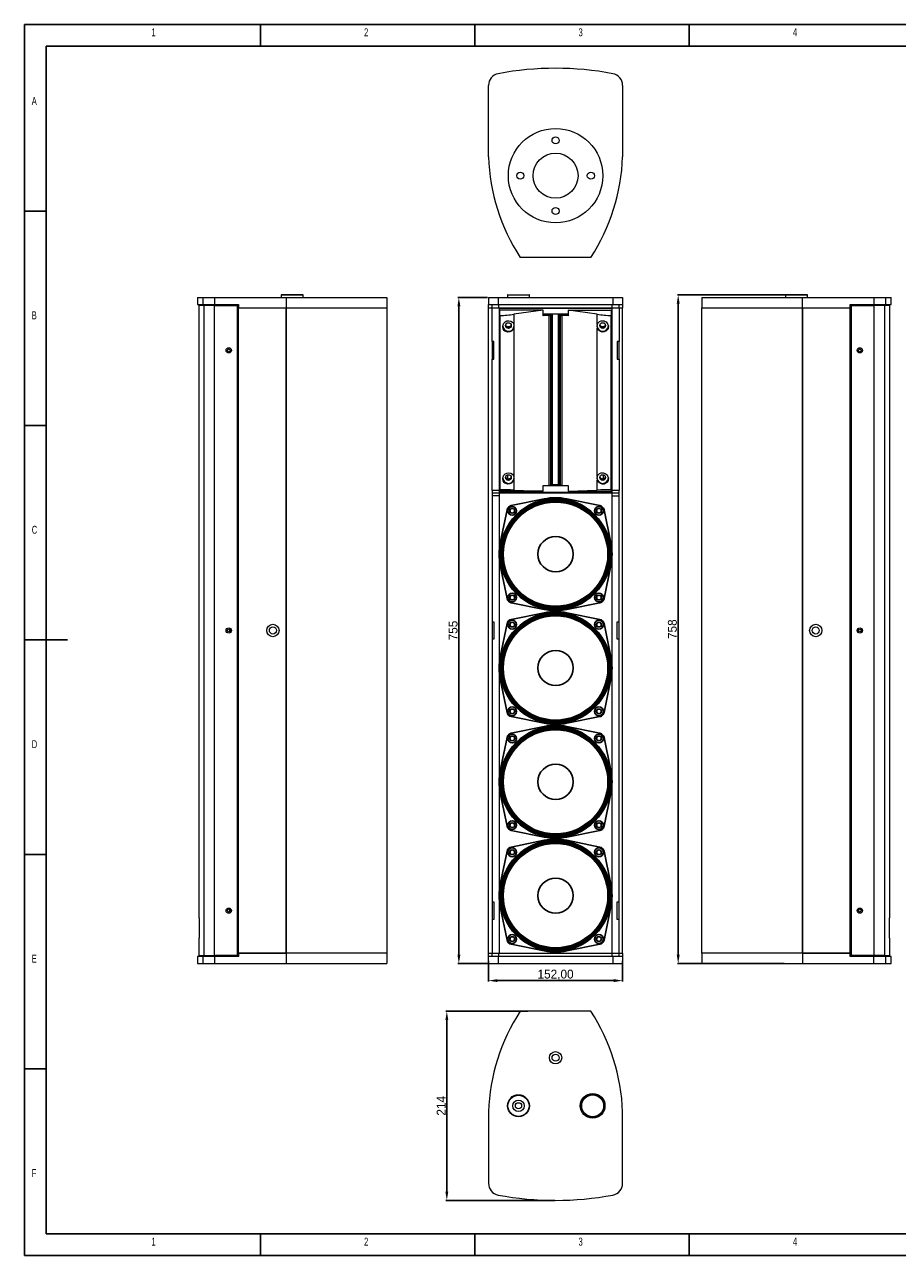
# Model space of a CAD drawing. Header units: millimetres. Extents: x -590 to 1403, y 269 to 1664.
# Tile 1 of 2: x -590 to 399, y 269 to 1664. Entities that reach past the tile are written whole.
import ezdxf

# ---------------------------------------------------------------- set-up
doc = ezdxf.new("R2010")
doc.units = ezdxf.units.MM
doc.header["$PDSIZE"] = -1
doc.styles.add('SLDTEXTSTYLE0', font='TXT', dxfattribs={"width": 0.6875})
doc.dimstyles.new('ISO-25', dxfattribs={"dimtxt": 2.5, "dimasz": 2.5, "dimexe": 1.25, "dimexo": 0.625, "dimtad": 1, "dimtxsty": 'Standard', "dimcen": 2.5, "dimadec": 0, "dimazin": 0, "dimtfac": 1, "dimtmove": 0, "dimatfit": 3, "dimfxl": 0, "dimarcsym": 0})

# ---------------------------------------------------------------- blocks, each defined once
blk = doc.blocks.new('*D117')
at = {"color": 0, "lineweight": -2}
for p, q in [((-19.4, 546.1), (-112.3, 546.1)), ((-111.3, 536.1), (-111.3, 341.8)), ((10.9, 331.8), (-112.3, 331.8))]:
    blk.add_line(p, q, dxfattribs=at)
at = {"color": 0}
for points in [[(-113, 536.1), (-109.7, 536.1), (-111.3, 546.1)], [(-113, 341.8), (-109.7, 341.8), (-111.3, 331.8)]]:
    blk.add_solid(points, dxfattribs=at)
at = {"layer": 'Defpoints', "color": 0}
for p in [(-18.4, 546.1), (-111.3, 331.8), (11.9, 331.8)]:
    blk.add_point(p, dxfattribs=at)
at = {"color": 0, "insert": (-117.8, 439), "char_height": 10, "attachment_point": 5, "rotation": 90}
blk.add_mtext('214', dxfattribs=at)
blk = doc.blocks.new('*D118')
at = {"color": 0, "lineweight": -2}
for p, q in [((283.9, 1358.1), (149.9, 1358.1)), ((150.9, 1348.1), (150.9, 610.1)), ((270.9, 600.1), (149.9, 600.1))]:
    blk.add_line(p, q, dxfattribs=at)
at = {"color": 0}
for points in [[(149.2, 1348.1), (152.5, 1348.1), (150.9, 1358.1)], [(149.2, 610.1), (152.5, 610.1), (150.9, 600.1)]]:
    blk.add_solid(points, dxfattribs=at)
at = {"layer": 'Defpoints', "color": 0}
for p in [(284.9, 1358.1), (150.9, 600.1), (271.9, 600.1)]:
    blk.add_point(p, dxfattribs=at)
at = {"color": 0, "insert": (144.3, 979.1), "char_height": 10, "attachment_point": 5, "rotation": 90}
blk.add_mtext('758', dxfattribs=at)
blk = doc.blocks.new('*D120')
at = {"color": 0, "lineweight": -2}
for p, q in [((-65.1, 1355.1), (-98.7, 1355.1)), ((-97.7, 1345.1), (-97.7, 610.1)), ((-65.1, 600.1), (-98.7, 600.1))]:
    blk.add_line(p, q, dxfattribs=at)
at = {"color": 0}
for points in [[(-99.3, 1345.1), (-96, 1345.1), (-97.7, 1355.1)], [(-99.3, 610.1), (-96, 610.1), (-97.7, 600.1)]]:
    blk.add_solid(points, dxfattribs=at)
at = {"layer": 'Defpoints', "color": 0}
for p in [(-64.1, 1355.1), (-97.7, 600.1), (-64.1, 600.1)]:
    blk.add_point(p, dxfattribs=at)
at = {"color": 0, "insert": (-104.2, 977.6), "char_height": 10, "attachment_point": 5, "rotation": 90}
blk.add_mtext('755', dxfattribs=at)
blk = doc.blocks.new('*D121')
at = {"color": 0, "lineweight": -2}
for p, q in [((-64.1, 603.1), (-64.1, 579.8)), ((87.9, 603.1), (87.9, 579.8)), ((-54.1, 580.8), (77.9, 580.8))]:
    blk.add_line(p, q, dxfattribs=at)
at = {"color": 0}
for points in [[(-54.1, 582.5), (-54.1, 579.2), (-64.1, 580.8)], [(77.9, 582.5), (77.9, 579.2), (87.9, 580.8)]]:
    blk.add_solid(points, dxfattribs=at)
at = {"layer": 'Defpoints', "color": 0}
for p in [(-64.1, 604.1), (87.9, 604.1), (87.9, 580.8)]:
    blk.add_point(p, dxfattribs=at)
at = {"color": 0, "insert": (11.9, 587.3), "char_height": 10, "attachment_point": 5}
blk.add_mtext('152,00', dxfattribs=at)
blk = doc.blocks.new('1111')
at = {"color": 7, "linetype": 'Continuous'}
for p, q in [((2115.4, 777.9), (2115.4, -657.1)), ((4165.4, 777.9), (2115.4, 777.9)), ((2390.4, 752.9), (2390.4, 777.9)), ((2640.4, 777.9), (2640.4, 752.9)), ((2890.4, 752.9), (2890.4, 777.9)), ((2140.4, 752.9), (2140.4, -632.1)), ((4140.4, 752.9), (2140.4, 752.9)), ((2140.4, 560.4), (2115.4, 560.4)), ((2115.4, 310.4), (2140.4, 310.4)), ((2115.4, 60.4), (2165.4, 60.4)), ((2115.4, -189.6), (2140.4, -189.6)), ((2140.4, -439.6), (2115.4, -439.6)), ((2140.4, -632.1), (3229.4, -632.1)), ((2390.4, -657.1), (2390.4, -632.1)), ((2640.4, -632.1), (2640.4, -657.1)), ((2890.4, -657.1), (2890.4, -632.1)), ((2115.4, -657.1), (4165.4, -657.1))]:
    blk.add_line(p, q, dxfattribs=at)
at = {"color": 7, "char_height": 9.26, "attachment_point": 1, "style": 'SLDTEXTSTYLE0'}
for s, insert in [('1', (2263.3, 773.5)), ('2', (2511.2, 773.5)), ('3', (2761.2, 773.5)), ('4', (3011.2, 773.5)), ('A', (2123.7, 693.5)), ('B', (2123.7, 443.5)), ('C', (2123.7, 193.5)), ('D', (2123.7, -56.5)), ('E', (2123.7, -306.5)), ('F', (2123.7, -556.5)), ('1', (2263.3, -636.5)), ('2', (2511.2, -636.5)), ('3', (2761.2, -636.5)), ('4', (3011.2, -636.5))]:
    blk.add_mtext(s, dxfattribs=dict(at, insert=insert))

msp = doc.modelspace()

# ---------------------------------------------------------------- linework, layer by layer
at = {"color": 7, "linetype": 'Continuous', "lineweight": 15}
for p, q in [((-64.11, 1514.397), (-64.11, 1595.397)), ((87.89, 1595.397), (87.89, 1514.397)), ((51.89, 1400.397), (-28.11, 1400.397)), ((-393.82, 1355.128), (-393.82, 1347.128)), ((-393.82, 1355.128), (-387.73, 1355.128)), ((-387.73, 1355.128), (-374.465, 1355.128)), ((-387.73, 1355.128), (-387.73, 1347.128)), ((-374.465, 1355.128), (-293.465, 1355.128)), ((-374.465, 1355.128), (-374.465, 1347.128)), ((-299.142, 1357.628), (-299.142, 1355.128)), ((-274.142, 1357.628), (-299.142, 1357.628)), ((-293.465, 1355.128), (-293.465, 1343.128)), ((-293.465, 1355.128), (-179.465, 1355.128)), ((-274.142, 1355.128), (-274.142, 1357.628)), ((-179.465, 1355.128), (-179.465, 1343.128)), ((177.731, 1355.128), (291.731, 1355.128)), ((177.731, 1355.128), (177.731, 1343.128)), ((272.408, 1357.628), (272.408, 1355.128)), ((284.908, 1357.628), (272.408, 1357.628)), ((296.908, 1358.128), (272.908, 1358.128)), ((297.408, 1357.628), (284.908, 1357.628)), ((291.731, 1343.128), (291.731, 1355.128)), ((291.731, 1355.128), (372.731, 1355.128)), ((297.408, 1355.128), (297.408, 1357.628)), ((372.731, 1355.128), (372.731, 1347.128)), ((372.731, 1355.128), (385.996, 1355.128)), ((385.996, 1355.128), (392.086, 1355.128)), ((385.996, 1355.128), (385.996, 1347.128)), ((392.086, 1347.128), (392.086, 1355.128)), ((-393.82, 1347.128), (-387.73, 1347.128)), ((-392.32, 1346.128), (-392.32, 651.878)), ((-386.256, 1346.128), (-392.32, 1346.128)), ((-389.82, 1347.128), (-389.82, 1346.128)), ((-387.73, 1347.128), (-374.465, 1347.128)), ((-386.256, 609.128), (-386.256, 1346.128)), ((-374.465, 1346.128), (-386.256, 1346.128)), ((-383.799, 1346.128), (-383.799, 1347.128)), ((-374.465, 1347.128), (-347.465, 1347.128)), ((-374.465, 1346.128), (-374.465, 1347.128)), ((-374.465, 609.128), (-374.465, 1346.128)), ((-374.465, 1346.128), (-348.465, 1346.128)), ((-348.465, 609.128), (-348.465, 1346.128)), ((-348.465, 1343.128), (-347.465, 1343.128)), ((-348.465, 1343.128), (-347.465, 1343.128)), ((-347.465, 1347.128), (-347.465, 1343.128)), ((-347.465, 612.128), (-347.465, 1343.128)), ((-347.465, 1343.128), (-293.465, 1343.128)), ((-347.465, 1343.128), (-293.465, 1343.128)), ((-293.465, 1343.128), (-293.465, 612.128)), ((-293.465, 1343.128), (-179.465, 1343.128)), ((-293.465, 612.128), (-293.465, 1343.128)), ((-293.465, 1343.128), (-179.465, 1343.128)), ((-179.465, 1343.128), (-179.465, 612.128)), ((-179.465, 1343.128), (-179.465, 612.128)), ((177.731, 612.128), (177.731, 1343.128)), ((177.731, 612.128), (177.731, 1343.128)), ((177.731, 1343.128), (291.731, 1343.128)), ((177.731, 1343.128), (291.731, 1343.128)), ((291.731, 612.128), (291.731, 1343.128)), ((291.731, 1343.128), (345.731, 1343.128)), ((291.731, 1343.128), (291.731, 612.128)), ((291.731, 1343.128), (345.731, 1343.128)), ((345.731, 1347.128), (372.731, 1347.128)), ((345.731, 1343.128), (345.731, 1347.128)), ((345.731, 612.128), (345.731, 1343.128)), ((345.731, 1343.128), (346.731, 1343.128)), ((345.731, 1343.128), (346.731, 1343.128)), ((346.731, 1346.128), (372.731, 1346.128)), ((346.731, 1346.128), (346.731, 609.128)), ((372.731, 1347.128), (385.996, 1347.128)), ((372.731, 1346.128), (372.731, 1347.128)), ((372.731, 1346.128), (372.731, 609.128)), ((384.522, 1346.128), (372.731, 1346.128)), ((382.066, 1346.128), (382.066, 1347.128)), ((384.522, 1346.128), (384.522, 609.128)), ((390.586, 1346.128), (384.522, 1346.128)), ((385.996, 1347.128), (392.086, 1347.128)), ((388.086, 1346.128), (388.086, 1347.128)), ((390.586, 651.878), (390.586, 1346.128)), ((-357.465, 978.877), (-357.465, 976.379)), ((355.731, 976.379), (355.731, 978.877)), ((-357.465, 661.377), (-357.465, 658.879)), ((355.731, 658.879), (355.731, 661.377)), ((-392.32, 651.878), (-392.128, 651.878)), ((-392.128, 651.878), (-392.128, 628.878)), ((390.395, 651.878), (390.586, 651.878)), ((390.395, 628.878), (390.395, 651.878)), ((-392.32, 628.878), (-392.32, 609.128)), ((-392.128, 628.878), (-392.32, 628.878)), ((390.586, 628.878), (390.395, 628.878)), ((390.586, 609.128), (390.586, 628.878)), ((-393.82, 608.128), (-393.82, 600.128)), ((-387.73, 608.128), (-393.82, 608.128)), ((-393.82, 600.128), (-387.73, 600.128)), ((-392.32, 609.128), (-386.256, 609.128)), ((-389.82, 609.128), (-389.82, 608.128)), ((-374.465, 608.128), (-387.73, 608.128)), ((-387.73, 608.128), (-387.73, 600.128)), ((-387.73, 600.128), (-374.465, 600.128)), ((-386.256, 609.128), (-374.465, 609.128)), ((-383.799, 608.128), (-383.799, 609.128)), ((-348.465, 609.128), (-374.465, 609.128)), ((-374.465, 608.128), (-374.465, 609.128)), ((-347.465, 608.128), (-374.465, 608.128)), ((-374.465, 608.128), (-374.465, 600.128)), ((-374.465, 600.128), (-293.465, 600.128)), ((-348.465, 612.128), (-347.465, 612.128)), ((-348.465, 612.128), (-347.465, 612.128)), ((-347.465, 612.128), (-293.465, 612.128)), ((-293.465, 612.128), (-347.465, 612.128)), ((-347.465, 612.128), (-347.465, 608.128)), ((-179.465, 612.128), (-293.465, 612.128)), ((-179.465, 612.128), (-293.465, 612.128)), ((-293.465, 612.128), (-293.465, 600.128)), ((-293.465, 600.128), (-179.465, 600.128)), ((-179.465, 612.128), (-179.465, 600.128)), ((291.731, 612.128), (177.731, 612.128)), ((177.731, 612.128), (177.731, 600.128)), ((291.731, 612.128), (177.731, 612.128)), ((177.731, 600.128), (291.731, 600.128)), ((291.731, 612.128), (345.731, 612.128)), ((345.731, 612.128), (291.731, 612.128)), ((291.731, 612.128), (291.731, 600.128)), ((291.731, 600.128), (372.731, 600.128)), ((345.731, 612.128), (346.731, 612.128)), ((345.731, 612.128), (346.731, 612.128)), ((345.731, 608.128), (345.731, 612.128)), ((372.731, 608.128), (345.731, 608.128)), ((372.731, 609.128), (346.731, 609.128)), ((384.522, 609.128), (372.731, 609.128)), ((372.731, 608.128), (372.731, 609.128)), ((372.731, 600.128), (372.731, 608.128)), ((385.996, 608.128), (372.731, 608.128)), ((372.731, 600.128), (385.996, 600.128)), ((382.066, 608.128), (382.066, 609.128)), ((384.522, 609.128), (390.586, 609.128)), ((392.086, 608.128), (385.996, 608.128)), ((385.996, 608.128), (385.996, 600.128)), ((385.996, 600.128), (392.086, 600.128)), ((388.086, 608.128), (388.086, 609.128)), ((392.086, 600.128), (392.086, 608.128)), ((51.89, 546.14), (-28.11, 546.14)), ((-64.11, 432.14), (-64.11, 351.14)), ((87.89, 351.14), (87.89, 432.14))]:
    msp.add_line(p, q, dxfattribs=at)
at = {"linetype": 'Continuous', "lineweight": 15}
for p, q in [((-64.11, 1355.128), (-53.118, 1355.128)), ((-64.11, 1355.128), (-64.11, 1347.128)), ((-53.118, 1355.128), (76.897, 1355.128)), ((-53.118, 1355.128), (-53.118, 1347.128)), ((-17.61, 1357.628), (-42.61, 1357.628)), ((-42.61, 1357.628), (-42.61, 1355.128)), ((-17.61, 1355.128), (-17.61, 1357.628)), ((76.897, 1355.128), (76.897, 1347.128)), ((76.897, 1355.128), (87.89, 1355.128)), ((87.89, 1355.128), (87.89, 1347.128)), ((-64.11, 1343.128), (-64.11, 1347.128)), ((-64.11, 1347.128), (-53.118, 1347.128)), ((-64.11, 612.128), (-64.11, 1343.128)), ((-64.11, 1343.128), (-60.11, 1343.128)), ((-64.11, 1343.128), (-60.11, 1343.128)), ((-60.11, 1343.128), (-60.11, 1347.128)), ((-60.11, 1305.128), (-60.11, 1343.128)), ((-60.11, 1343.128), (-52.375, 1343.128)), ((-53.118, 1347.128), (76.897, 1347.128)), ((-52.375, 1343.128), (-52.375, 1347.128)), ((-52.375, 1343.128), (76.154, 1343.128)), ((-52.11, 1343.128), (-52.11, 1136.417)), ((75.89, 1342.605), (-52.11, 1342.605)), ((-51.51, 1308.063), (-51.51, 1340.605)), ((-2.312, 1340.605), (-51.51, 1340.605)), ((-51.51, 1340.605), (-51.509, 1334.481)), ((-2.312, 1340.605), (-35.355, 1335.951)), ((-2.312, 1334.129), (-2.312, 1340.605)), ((26.091, 1340.605), (75.29, 1340.605)), ((59.135, 1335.951), (26.091, 1340.605)), ((26.091, 1340.605), (26.091, 1334.129)), ((75.289, 1334.481), (75.29, 1340.605)), ((75.29, 1340.605), (75.29, 1308.063)), ((75.89, 1136.417), (75.89, 1343.128)), ((76.154, 1343.128), (76.154, 1347.128)), ((76.154, 1343.128), (83.89, 1343.128)), ((76.897, 1347.128), (87.89, 1347.128)), ((83.89, 1343.128), (83.89, 1347.128)), ((83.89, 1343.128), (83.89, 1305.128)), ((83.89, 1343.128), (87.89, 1343.128)), ((83.89, 1343.128), (87.89, 1343.128)), ((87.89, 1347.128), (87.89, 1343.128)), ((87.89, 612.128), (87.89, 1343.128)), ((-51.509, 1137.154), (-51.509, 1334.481)), ((-51.509, 1334.481), (-51.308, 1334.481)), ((-51.308, 1334.481), (-51.308, 1137.154)), ((-35.355, 1335.951), (-35.355, 1324.594)), ((26.091, 1336.129), (-2.312, 1336.129)), ((8.49, 1335.175), (-2.312, 1335.175)), ((4.647, 1334.478), (-2.312, 1334.129)), ((4.647, 1142.213), (4.647, 1334.478)), ((6.581, 1142.395), (6.581, 1334.661)), ((7.756, 1334.887), (7.756, 1142.622)), ((8.49, 1142.91), (8.49, 1335.175)), ((15.29, 1142.91), (15.29, 1335.175)), ((26.091, 1335.175), (15.29, 1335.175)), ((16.023, 1142.622), (16.023, 1334.887)), ((17.198, 1334.661), (17.198, 1142.395)), ((19.133, 1334.478), (19.133, 1142.213)), ((26.091, 1334.129), (19.133, 1334.478)), ((59.135, 1324.594), (59.135, 1335.951)), ((75.088, 1137.154), (75.088, 1334.481)), ((75.088, 1334.481), (75.289, 1334.481)), ((75.289, 1334.481), (75.289, 1137.154)), ((-35.355, 1320.43), (-35.355, 1152.252)), ((59.135, 1152.252), (59.135, 1320.43)), ((-60.11, 1305.128), (-60.11, 1285.128)), ((-58.11, 1305.128), (-60.11, 1305.128)), ((-58.11, 1285.128), (-58.11, 1305.128)), ((-51.51, 1308.063), (-51.51, 1307.628)), ((-51.51, 1306.081), (-51.51, 1307.628)), ((-51.51, 1306.081), (-51.51, 1305.819)), ((-51.51, 1305.819), (-51.51, 1302.941)), ((-51.51, 1302.941), (-51.51, 1171.309)), ((75.289, 1307.628), (75.29, 1308.063)), ((75.289, 1307.628), (75.289, 1306.081)), ((75.289, 1305.819), (75.289, 1306.081)), ((75.289, 1302.941), (75.289, 1305.819)), ((75.289, 1171.309), (75.289, 1302.941)), ((81.89, 1305.128), (81.89, 1285.128)), ((83.89, 1305.128), (81.89, 1305.128)), ((83.89, 1285.128), (83.89, 1305.128)), ((-60.11, 1136.417), (-60.11, 1285.128)), ((-60.11, 1285.128), (-58.11, 1285.128)), ((81.89, 1285.128), (83.89, 1285.128)), ((83.89, 1285.128), (83.89, 1136.417)), ((-51.51, 1171.309), (-51.51, 1168.779)), ((-51.51, 1167.494), (-51.51, 1169.041)), ((-51.51, 1168.779), (-51.51, 1169.041)), ((-51.51, 1135.389), (-51.51, 1167.93)), ((-51.51, 1167.93), (-51.51, 1167.93)), ((-51.51, 1167.494), (-51.51, 1167.93)), ((75.289, 1168.779), (75.289, 1171.309)), ((75.289, 1169.041), (75.289, 1167.494)), ((75.289, 1169.041), (75.289, 1168.779)), ((75.289, 1167.93), (75.29, 1167.93)), ((75.29, 1167.93), (75.289, 1167.494)), ((75.29, 1167.93), (75.29, 1135.389)), ((-42.464, 1153.962), (-42.464, 1149.744)), ((-35.355, 1148.088), (-35.355, 1136.73)), ((59.135, 1136.73), (59.135, 1148.088)), ((66.244, 1149.744), (66.244, 1153.962)), ((-60.11, 1136.417), (-60.11, 1133.417)), ((-52.11, 1136.417), (-60.11, 1136.417)), ((-60.11, 1133.417), (-60.11, 1130.417)), ((-52.11, 1133.417), (-60.11, 1133.417)), ((-60.11, 1130.417), (-60.11, 987.628)), ((-52.11, 1130.417), (-60.11, 1130.417)), ((-52.11, 1136.417), (-52.11, 1133.417)), ((-52.11, 1134.4), (75.89, 1134.4)), ((75.89, 1133.417), (-52.11, 1133.417)), ((-52.11, 1133.417), (-52.11, 1130.417)), ((-52.11, 1130.417), (-52.11, 612.128)), ((-51.509, 1137.154), (-51.51, 1135.389)), ((-2.312, 1135.389), (-51.51, 1135.389)), ((-51.308, 1137.154), (-51.509, 1137.154)), ((-35.355, 1136.73), (-2.312, 1135.389)), ((-2.312, 1141.864), (4.647, 1142.213)), ((-2.312, 1135.389), (-2.312, 1141.864)), ((-2.16, 1141.871), (25.939, 1141.871)), ((8.49, 1142.917), (15.29, 1142.917)), ((19.133, 1142.213), (26.091, 1141.864)), ((26.091, 1141.864), (26.091, 1135.389)), ((26.091, 1135.389), (59.135, 1136.73)), ((26.091, 1135.389), (75.29, 1135.389)), ((75.289, 1137.154), (75.088, 1137.154)), ((75.29, 1135.389), (75.289, 1137.154)), ((75.89, 1133.417), (75.89, 1136.417)), ((83.89, 1136.417), (75.89, 1136.417)), ((75.89, 1130.417), (75.89, 1133.417)), ((83.89, 1133.417), (75.89, 1133.417)), ((75.89, 612.128), (75.89, 1130.417)), ((75.89, 1130.417), (83.89, 1130.417)), ((83.89, 1133.417), (83.89, 1136.417)), ((83.89, 1130.417), (83.89, 1133.417)), ((83.89, 987.628), (83.89, 1130.417)), ((-60.11, 987.628), (-60.11, 967.628)), ((-60.11, 987.628), (-58.11, 987.628)), ((-58.11, 987.628), (-58.11, 967.628)), ((81.89, 987.628), (83.89, 987.628)), ((81.89, 967.628), (81.89, 987.628)), ((83.89, 967.628), (83.89, 987.628)), ((-60.11, 967.628), (-60.11, 670.128)), ((-58.11, 967.628), (-60.11, 967.628)), ((83.89, 967.628), (81.89, 967.628)), ((83.89, 670.128), (83.89, 967.628)), ((-60.11, 670.128), (-60.11, 650.128)), ((-60.11, 670.128), (-58.11, 670.128)), ((-58.11, 670.128), (-58.11, 650.128)), ((81.89, 650.128), (81.89, 670.128)), ((81.89, 670.128), (83.89, 670.128)), ((83.89, 650.128), (83.89, 670.128)), ((-60.11, 650.128), (-60.11, 612.128)), ((-58.11, 650.128), (-60.11, 650.128)), ((83.89, 650.128), (81.89, 650.128)), ((83.89, 612.128), (83.89, 650.128)), ((-64.11, 612.128), (-60.11, 612.128)), ((-64.11, 612.128), (-60.11, 612.128)), ((-64.11, 608.128), (-64.11, 612.128)), ((-53.118, 608.128), (-64.11, 608.128)), ((-64.11, 600.128), (-64.11, 608.128)), ((-64.11, 600.128), (-53.118, 600.128)), ((-60.11, 608.128), (-60.11, 612.128)), ((-60.11, 612.128), (-52.375, 612.128)), ((76.897, 608.128), (-53.118, 608.128)), ((-53.118, 608.128), (-53.118, 600.128)), ((-53.118, 600.128), (76.897, 600.128)), ((-52.375, 612.128), (76.154, 612.128)), ((-52.375, 608.128), (-52.375, 612.128)), ((76.154, 608.128), (76.154, 612.128)), ((76.154, 612.128), (83.89, 612.128)), ((76.897, 608.128), (76.897, 600.128)), ((87.89, 608.128), (76.897, 608.128)), ((76.897, 600.128), (87.89, 600.128)), ((83.89, 608.128), (83.89, 612.128)), ((83.89, 612.128), (87.89, 612.128)), ((83.89, 612.128), (87.89, 612.128)), ((87.89, 612.128), (87.89, 608.128)), ((87.89, 608.128), (87.89, 600.128))]:
    msp.add_line(p, q, dxfattribs=at)
at = {"extrusion": (1.57009e-16, 3.79054e-16, -1)}
for p, q in [((-38.457, 1119.15), (-0.943, 1126.828)), ((24.723, 1126.828), (62.237, 1119.15)), ((-50.81, 1076.961), (-43.132, 1114.475)), ((66.912, 1114.475), (74.59, 1076.961)), ((-43.132, 1013.781), (-50.81, 1051.295)), ((74.59, 1051.295), (66.912, 1013.781)), ((-0.943, 1001.427), (-38.457, 1009.106)), ((62.237, 1009.106), (24.723, 1001.427)), ((-38.457, 990.15), (-0.943, 997.828)), ((24.723, 997.828), (62.237, 990.15)), ((-50.81, 947.961), (-43.132, 985.475)), ((66.912, 985.475), (74.59, 947.961)), ((-43.132, 884.781), (-50.81, 922.295)), ((74.59, 922.295), (66.912, 884.781)), ((-0.943, 872.427), (-38.457, 880.106)), ((62.237, 880.106), (24.723, 872.427)), ((-38.457, 861.15), (-0.943, 868.828)), ((24.723, 868.828), (62.237, 861.15)), ((-50.81, 818.961), (-43.132, 856.475)), ((66.912, 856.475), (74.59, 818.961)), ((-43.132, 755.781), (-50.81, 793.295)), ((74.59, 793.295), (66.912, 755.781)), ((-0.943, 743.427), (-38.457, 751.106)), ((-38.457, 732.15), (-0.943, 739.828)), ((62.237, 751.106), (24.723, 743.427)), ((24.723, 739.828), (62.237, 732.15)), ((-50.81, 689.961), (-43.132, 727.475)), ((66.912, 727.475), (74.59, 689.961)), ((-43.132, 626.781), (-50.81, 664.295)), ((74.59, 664.295), (66.912, 626.781)), ((-0.943, 614.427), (-38.457, 622.106)), ((62.237, 622.106), (24.723, 614.427))]:
    msp.add_line(p, q, dxfattribs=at)
at = {"linetype": 'Continuous', "lineweight": 15, "flags": 128}
for points in [[(-35.355, 1320.43), (-36.368, 1318.508), (-37.882, 1317.035), (-39.873, 1316.066), (-42.193, 1315.811), (-43.343, 1316), (-44.478, 1316.415), (-45.45, 1316.996), (-46.334, 1317.78), (-47.529, 1319.64), (-48, 1321.723), (-48.01, 1322.073), (-47.67, 1324.147), (-46.701, 1326.007), (-45.202, 1327.482), (-43.285, 1328.443), (-41.099, 1328.751), (-38.863, 1328.284), (-36.901, 1327.014), (-36.162, 1326.159), (-35.568, 1325.127), (-35.355, 1324.594)], [(59.135, 1324.594), (60.147, 1326.43), (61.662, 1327.781), (63.653, 1328.599), (65.973, 1328.69), (67.123, 1328.425), (68.258, 1327.937), (69.23, 1327.296), (70.114, 1326.459), (71.308, 1324.531), (71.78, 1322.423), (71.79, 1322.073), (71.45, 1320.016), (70.48, 1318.212), (68.982, 1316.825), (67.065, 1315.985), (64.878, 1315.826), (62.643, 1316.456), (60.681, 1317.881), (59.942, 1318.797), (59.347, 1319.878), (59.135, 1320.43)], [(-35.355, 1148.088), (-36.368, 1146.167), (-37.882, 1144.694), (-39.873, 1143.724), (-42.193, 1143.469), (-43.343, 1143.658), (-44.478, 1144.074), (-45.45, 1144.655), (-46.334, 1145.439), (-47.529, 1147.299), (-48, 1149.381), (-48.01, 1149.731), (-47.67, 1151.806), (-46.701, 1153.665), (-45.202, 1155.141), (-43.285, 1156.101), (-41.099, 1156.409), (-38.863, 1155.943), (-36.901, 1154.672), (-36.162, 1153.817), (-35.568, 1152.785), (-35.355, 1152.252)], [(59.135, 1152.252), (60.147, 1154.088), (61.662, 1155.439), (63.653, 1156.257), (65.973, 1156.348), (67.123, 1156.083), (68.258, 1155.595), (69.23, 1154.954), (70.114, 1154.118), (71.308, 1152.189), (71.78, 1150.081), (71.79, 1149.731), (71.45, 1147.675), (70.48, 1145.87), (68.982, 1144.483), (67.065, 1143.643), (64.878, 1143.484), (62.643, 1144.114), (60.681, 1145.539), (59.942, 1146.455), (59.347, 1147.537), (59.135, 1148.088)]]:
    msp.add_lwpolyline(points, dxfattribs=at)
at = {"color": 7, "linetype": 'Continuous', "lineweight": 15}
for centre, radius in [((11.89, 1493.074), 53.5), ((11.89, 1533.074), 4), ((11.89, 1493.074), 25.495), ((-28.11, 1493.074), 4), ((51.89, 1493.074), 4), ((11.89, 1453.074), 4), ((-358.465, 1295.128), 3), ((356.731, 1295.128), 3), ((-358.465, 1295.128), 1.6), ((356.731, 1295.128), 1.6), ((-358.465, 977.628), 3), ((-358.465, 977.628), 1.6), ((-308.465, 977.628), 7), ((-308.465, 977.628), 4), ((306.731, 977.628), 7), ((306.731, 977.628), 4), ((356.731, 977.628), 3), ((356.731, 977.628), 1.6), ((-358.465, 660.128), 3), ((-358.465, 660.128), 1.6), ((356.731, 660.128), 3), ((356.731, 660.128), 1.6), ((11.89, 493.463), 7), ((11.89, 493.463), 4), ((-30.11, 438.963), 12.5), ((-30.11, 438.963), 12), ((53.89, 438.963), 14), ((53.89, 438.963), 13), ((53.89, 438.963), 12.4), ((-30.11, 438.963), 6.5), ((-30.11, 438.963), 3.5)]:
    msp.add_circle(centre, radius, dxfattribs=at)
at = {"linetype": 'Continuous', "lineweight": 15}
for centre, radius in [((-41.507, 1323.217), 3.246), ((65.287, 1323.2), 3.246), ((-41.507, 1150.876), 3.246), ((65.287, 1150.858), 3.246), ((11.89, 1064.128), 59), ((-37.254, 1113.272), 3), ((61.034, 1113.272), 3), ((-37.254, 1014.984), 3), ((61.034, 1014.984), 3), ((11.89, 935.128), 59), ((-37.254, 984.272), 3), ((61.034, 984.272), 3), ((-37.254, 885.984), 3), ((61.034, 885.984), 3), ((11.89, 806.128), 59), ((-37.254, 855.272), 3), ((61.034, 855.272), 3), ((-37.254, 756.984), 3), ((61.034, 756.984), 3), ((11.89, 677.128), 59), ((-37.254, 726.272), 3), ((61.034, 726.272), 3), ((-37.254, 627.984), 3), ((61.034, 627.984), 3)]:
    msp.add_circle(centre, radius, dxfattribs=at)
for centre, radius in [((11.89, 1064.128), 63), ((11.89, 1064.128), 62), ((11.89, 1064.128), 61), ((11.89, 1064.128), 60), ((-37.254, 1113.272), 2.65), ((61.034, 1113.272), 2.65), ((11.89, 1064.128), 20), ((-37.254, 1014.984), 2.65), ((61.034, 1014.984), 2.65), ((11.89, 935.128), 63), ((11.89, 935.128), 62), ((11.89, 935.128), 61), ((11.89, 935.128), 60), ((-37.254, 984.272), 2.65), ((61.034, 984.272), 2.65), ((11.89, 935.128), 20), ((-37.254, 885.984), 2.65), ((61.034, 885.984), 2.65), ((11.89, 806.128), 63), ((11.89, 806.128), 62), ((11.89, 806.128), 61), ((11.89, 806.128), 60), ((-37.254, 855.272), 2.65), ((61.034, 855.272), 2.65), ((11.89, 806.128), 20), ((-37.254, 756.984), 2.65), ((61.034, 756.984), 2.65), ((11.89, 677.128), 63), ((11.89, 677.128), 62), ((11.89, 677.128), 61), ((11.89, 677.128), 60), ((-37.254, 726.272), 2.65), ((61.034, 726.272), 2.65), ((11.89, 677.128), 20), ((-37.254, 627.984), 2.65), ((61.034, 627.984), 2.65)]:
    msp.add_circle(centre, radius)
at = {"color": 7, "linetype": 'Continuous', "lineweight": 15}
for centre, radius, start, end in [((-50.61, 1595.397), 13.5, 100.704017, 180), ((11.89, 1264.752), 350, 79.295983, 100.704017), ((74.39, 1595.397), 13.5, 0, 79.295983), ((157.878, 1521.814), 222.112, 181.913723, 213.137414), ((-134.098, 1521.814), 222.112, 326.862586, 358.086277), ((-298.642, 1357.628), 0.5, 90, 180), ((-274.642, 1357.628), 0.5, 0, 90), ((272.908, 1357.628), 0.5, 90, 180), ((296.908, 1357.628), 0.5, 360, 90), ((157.878, 424.723), 222.112, 146.862586, 178.086277), ((-134.098, 424.723), 222.112, 1.913723, 33.137414), ((-50.61, 351.14), 13.5, 180, 259.295983), ((74.39, 351.14), 13.5, 280.704017, 0), ((11.89, 681.785), 350, 259.295983, 280.704017)]:
    msp.add_arc(centre, radius, start, end, dxfattribs=at)
at = {"linetype": 'Continuous', "lineweight": 15}
for centre, radius, start, end in [((-42.11, 1357.628), 0.5, 90, 180), ((-18.11, 1357.628), 0.5, 0, 90), ((2.848, 1363.858), 29.435, 273.50437, 277.286953), ((5.32, 1344.372), 9.793, 277.400517, 284.406752), ((7.198, 1337.387), 2.561, 282.595144, 300.292921), ((16.582, 1337.387), 2.561, 239.707079, 257.404856), ((18.46, 1344.372), 9.793, 255.593248, 262.599483), ((20.932, 1363.858), 29.435, 262.713047, 266.49563), ((-41.51, 1323.228), 6.501, 185.378136, 356.826673), ((-41.515, 1324.175), 3.246, 188.634695, 270.095666), ((-41.513, 1325.974), 4.003, 217.220024, 270.040782), ((-41.511, 1325.195), 4.009, 233.278121, 270.0164), ((-41.504, 1324.174), 3.245, 269.888701, 351.380938), ((-41.507, 1325.974), 4.003, 269.958321, 323.626104), ((-41.509, 1325.195), 4.009, 269.9836, 306.721791), ((65.279, 1323.224), 6.49, 183.136308, 270.09303), ((65.29, 1324.179), 3.251, 188.682948, 351.317052), ((65.287, 1325.974), 4.003, 217.218677, 270.040783), ((65.288, 1325.195), 4.009, 233.281494, 270.016398), ((65.292, 1325.974), 4.003, 269.959217, 322.781307), ((65.304, 1323.22), 6.486, 269.875132, 356.490167), ((65.291, 1325.195), 4.009, 269.983602, 306.718436), ((-41.51, 1150.887), 6.501, 185.378136, 356.826671), ((-41.515, 1151.834), 3.246, 188.634695, 270.095666), ((-41.513, 1153.633), 4.003, 217.223381, 270.040778), ((-41.511, 1152.854), 4.009, 233.309145, 270.01638), ((-41.504, 1151.833), 3.245, 269.888701, 351.380938), ((-41.507, 1153.633), 4.003, 269.958323, 323.624567), ((-41.509, 1152.854), 4.009, 269.98362, 306.690977), ((65.279, 1150.882), 6.49, 183.13631, 270.09303), ((65.29, 1151.837), 3.251, 188.682948, 351.317052), ((65.287, 1153.633), 4.003, 217.221121, 270.040781), ((65.288, 1152.854), 4.009, 233.294342, 270.01639), ((65.292, 1153.633), 4.003, 269.959219, 322.778886), ((65.304, 1150.878), 6.486, 269.875132, 356.490167), ((65.291, 1152.854), 4.009, 269.98361, 306.705681), ((2.848, 1171.592), 29.435, 273.50437, 277.286953), ((5.32, 1152.106), 9.793, 277.400517, 284.406752), ((7.198, 1145.121), 2.561, 282.595144, 300.292921), ((16.582, 1145.121), 2.561, 239.707079, 257.404856), ((18.46, 1152.106), 9.793, 255.593248, 262.599483), ((20.932, 1171.592), 29.435, 262.713047, 266.49563)]:
    msp.add_arc(centre, radius, start, end, dxfattribs=at)
at = {"extrusion": (1.57009e-16, 3.79054e-16, -1)}
for centre, radius, start, end in [((37.254, 1113.272), 6, 11.567177, 78.432823), ((37.254, 1113.272), 5, 225, 45), ((37.254, 1113.272), 5, 45, 225), ((-11.89, 1064.128), 64, 78.432823, 101.567177), ((-61.034, 1113.272), 5, 225, 45), ((-61.034, 1113.272), 5, 45, 225), ((-61.034, 1113.272), 6, 101.567177, 168.432823), ((-11.89, 1064.128), 64, 348.432823, 11.567177), ((-11.89, 1064.128), 64, 168.432823, 191.567177), ((37.254, 1014.984), 5, 225, 45), ((37.254, 1014.984), 5, 45, 225), ((-61.034, 1014.984), 5, 225, 45), ((-61.034, 1014.984), 5, 45, 225), ((37.254, 1014.984), 6, 281.567177, 348.432823), ((-61.034, 1014.984), 6, 225, 258.432823), ((-61.034, 1014.984), 6, 191.567177, 225), ((-11.89, 1064.128), 64, 258.432823, 281.567177), ((-11.89, 935.128), 64, 78.432823, 101.567177), ((37.254, 984.272), 6, 11.567177, 78.432823), ((37.254, 984.272), 5, 225, 45), ((37.254, 984.272), 5, 45, 225), ((-61.034, 984.272), 5, 225, 45), ((-61.034, 984.272), 5, 45, 225), ((-61.034, 984.272), 6, 101.567177, 168.432823), ((-11.89, 935.128), 64, 348.432823, 11.567177), ((-11.89, 935.128), 64, 168.432823, 191.567177), ((37.254, 885.984), 6, 281.567177, 348.432823), ((37.254, 885.984), 5, 225, 45), ((37.254, 885.984), 5, 45, 225), ((-61.034, 885.984), 5, 225, 45), ((-61.034, 885.984), 5, 45, 225), ((-61.034, 885.984), 6, 225, 258.432823), ((-61.034, 885.984), 6, 191.567177, 225), ((-11.89, 935.128), 64, 258.432823, 281.567177), ((-11.89, 806.128), 64, 78.432823, 101.567177), ((37.254, 855.272), 6, 11.567177, 78.432823), ((37.254, 855.272), 5, 225, 45), ((37.254, 855.272), 5, 45, 225), ((-61.034, 855.272), 5, 225, 45), ((-61.034, 855.272), 5, 45, 225), ((-61.034, 855.272), 6, 101.567177, 168.432823), ((-11.89, 806.128), 64, 348.432823, 11.567177), ((-11.89, 806.128), 64, 168.432823, 191.567177), ((37.254, 756.984), 6, 281.567177, 348.432823), ((37.254, 756.984), 5, 225, 45), ((37.254, 756.984), 5, 45, 225), ((-61.034, 756.984), 5, 225, 45), ((-61.034, 756.984), 5, 45, 225), ((-61.034, 756.984), 6, 191.567177, 225), ((-11.89, 806.128), 64, 258.432823, 281.567177), ((-11.89, 677.128), 64, 78.432823, 101.567177), ((-61.034, 756.984), 6, 225, 258.432823), ((37.254, 726.272), 6, 11.567177, 78.432823), ((37.254, 726.272), 5, 225, 45), ((37.254, 726.272), 5, 45, 225), ((-61.034, 726.272), 5, 225, 45), ((-61.034, 726.272), 5, 45, 225), ((-61.034, 726.272), 6, 101.567177, 168.432823), ((-11.89, 677.128), 64, 348.432823, 11.567177), ((-11.89, 677.128), 64, 168.432823, 191.567177), ((37.254, 627.984), 5, 225, 45), ((37.254, 627.984), 5, 45, 225), ((-61.034, 627.984), 5, 225, 45), ((-61.034, 627.984), 5, 45, 225), ((37.254, 627.984), 6, 281.567177, 348.432823), ((-11.89, 677.128), 64, 258.432823, 281.567177), ((-61.034, 627.984), 6, 225, 258.432823), ((-61.034, 627.984), 6, 191.567177, 225)]:
    msp.add_arc(centre, radius, start, end, dxfattribs=at)
at = {"linetype": 'Continuous', "lineweight": 15}
for centre, major_axis, ratio, start_param, end_param in [((-74.943, 1355.8), (90.189, 0), 0.24493748, 4.97753761, 5.16681052), ((98.722, 1355.8), (90.189, 0), 0.24493748, 4.25796744, 4.44724035), ((-41.51, 1322.203), (4.822, 4.584), 0.95089951, 5.22087313, 5.87559009), ((65.29, 1322.203), (4.822, -4.584), 0.95089951, 3.54918787, 4.20390483), ((-41.51, 1149.861), (4.822, 4.584), 0.95089951, 5.22087313, 5.87559009), ((65.29, 1149.861), (4.822, -4.584), 0.95089951, 3.54918787, 4.20390483), ((-74.943, 1131.007), (90.189, 0), 0.070626, 1.11637549, 1.3056484), ((98.722, 1131.007), (90.189, 0), 0.070626, 1.83594425, 2.02521716)]:
    msp.add_ellipse(centre, major_axis=major_axis, ratio=ratio, start_param=start_param, end_param=end_param, dxfattribs=at)
at = {"color": 7, "linetype": 'Continuous', "lineweight": 15}
for points, knots in [([(-286.642, 1358.128), (-287.374, 1358.128), (-288.882, 1358.128), (-291.118, 1358.128), (-293.269, 1358.128), (-295.188, 1358.128), (-296.749, 1358.128), (-297.855, 1358.128), (-298.523, 1358.128), (-298.603, 1358.128), (-298.642, 1358.128)], [0, 0, 0, 0, 0.11651586, 0.24001192, 0.36864021, 0.50000338, 0.63135886, 0.75999214, 0.88348386, 1, 1, 1, 1]), ([(-274.642, 1358.128), (-274.681, 1358.128), (-274.761, 1358.128), (-275.429, 1358.128), (-276.536, 1358.128), (-278.097, 1358.128), (-280.015, 1358.128), (-282.166, 1358.128), (-284.403, 1358.128), (-285.91, 1358.128), (-286.642, 1358.128)], [0, 0, 0, 0, 0.11651613, 0.24000783, 0.3686411, 0.49999657, 0.63135972, 0.75998658, 0.88348416, 1, 1, 1, 1])]:
    msp.add_open_spline(points, degree=3, knots=knots, dxfattribs=at)
at = {"linetype": 'Continuous', "lineweight": 15}
msp.add_open_spline([(-42.11, 1358.128), (-42.11, 1358.128), (-40.846, 1358.128), (-36.345, 1358.128), (-33.293, 1358.128), (-26.928, 1358.128), (-23.875, 1358.128), (-19.375, 1358.128), (-18.11, 1358.128), (-18.11, 1358.128)], degree=3, knots=[0, 0, 0, 0, 0.25, 0.25, 0.5, 0.5, 0.75, 0.75, 1, 1, 1, 1], dxfattribs=at)

# ---------------------------------------------------------------- block references
at = {"xscale": 0.9719999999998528, "yscale": 0.9720000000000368, "zscale": 0.9720000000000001}
msp.add_blockref('1111', (-2645.982, 908.188), dxfattribs=at)

# ---------------------------------------------------------------- dimensions: what is measured, and where the dimension line sits
for base, p1, p2, picture, middle in [((-97.665, 600.128), (-64.11, 1355.128), (-64.11, 600.128), '*D120', (-104.189, 977.628)), ((150.862, 600.128), (284.908, 1358.128), (271.947, 600.128), '*D118', (144.338, 979.128)), ((-111.322, 331.785), (-18.385, 546.14), (11.89, 331.785), '*D117', (-117.846, 438.963))]:
    dim = msp.add_linear_dim(base=base, p1=p1, p2=p2, angle=90, dimstyle='ISO-25', override={"dimtxt": 10, "dimasz": 10, "dimexe": 1, "dimexo": 1, "dimgap": 1.524, "dimtoh": 1, "dimdec": 0, "dimzin": 0, "dimtzin": 0})
    dim.commit()
    dim.dimension.update_dxf_attribs({"geometry": picture, "text_midpoint": middle})
dim = msp.add_linear_dim(base=(87.89, 580.817), p1=(-64.11, 604.128), p2=(87.89, 604.128), dimstyle='ISO-25', override={"dimtxt": 10, "dimasz": 10, "dimexe": 1, "dimexo": 1, "dimgap": 1.524, "dimtoh": 1, "dimzin": 0, "dimtzin": 0})
dim.commit()
dim.dimension.update_dxf_attribs({"geometry": '*D121', "text_midpoint": (11.89, 587.347)})

doc.saveas('drawing.dxf')
